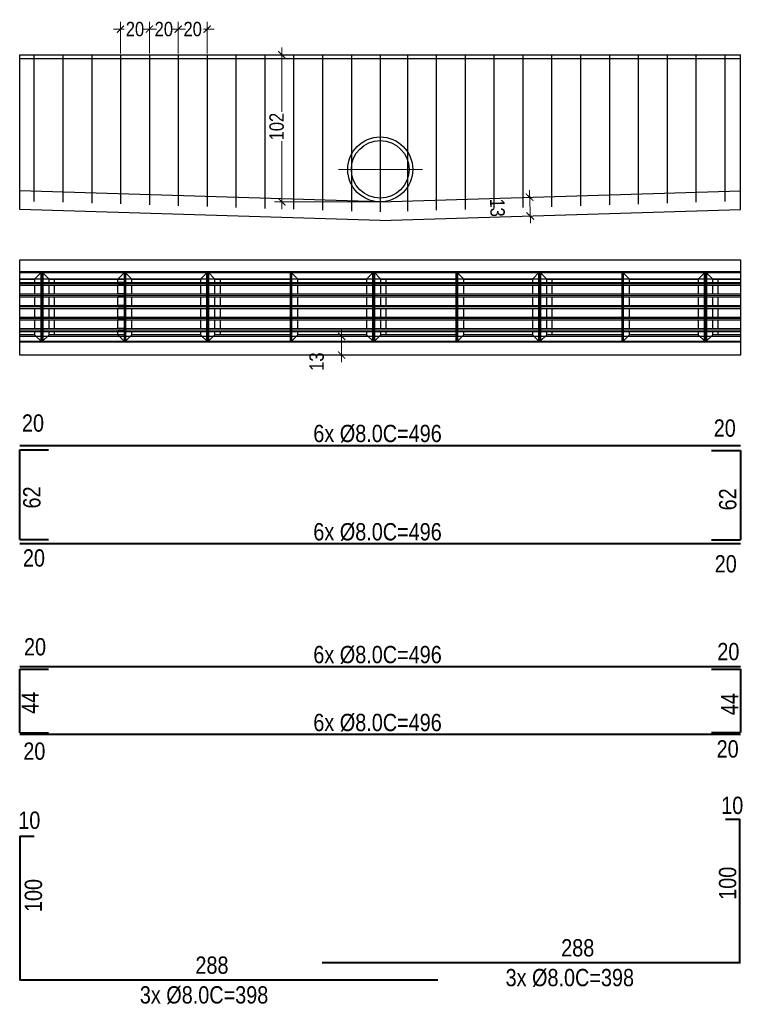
# Model space of a CAD drawing. Header units: metres. Extents: x 1291 to 1934, y 203 to 622.
# Tile 35 of 39: x 1903.02 to 1908.06, y 514.52 to 521.35. Entities that reach past the tile are written whole.
import ezdxf

# ---------------------------------------------------------------- set-up
doc = ezdxf.new("R2010")
doc.units = ezdxf.units.M
for name, color, linetype, lineweight in [('Cotas', 10, 'Continuous', 0), ('COTAS-1', 1, 'Continuous', 5), ('Paredes', 4, 'Continuous', 40)]:
    doc.layers.add(name, color=color, linetype=linetype, lineweight=lineweight)
doc.styles.add('Anotacoes', font='ARIALN.TTF')
doc.styles.add('ARIAL NARROW', font='ARIALN.TTF')
doc.dimstyles.new('Cts_050', dxfattribs={"dimtxt": 0.1, "dimasz": 0.05, "dimexe": 0.05, "dimexo": 0.01, "dimgap": 0.015, "dimtad": 0, "dimdec": 0, "dimlfac": 100, "dimzin": 4, "dimdsep": 46, "dimtxsty": 'Anotacoes', "dimblk": 'ARCHTICK', "dimcen": 0.5, "dimdle": 0.05, "dimclrd": 256, "dimclre": 256, "dimclrt": 7, "dimaunit": 1, "dimadec": 3, "dimazin": 1, "dimtfac": 1, "dimtdec": 0, "dimtmove": 2, "dimatfit": 3, "dimldrblk": 'OPEN90', "dimfxl": 1, "dimtolj": 1, "dimtzin": 0, "dimlwd": -1, "dimlwe": -1, "dimarcsym": 0})

# ---------------------------------------------------------------- blocks, each defined once
blk = doc.blocks.new('_ArchTick')
at = {"color": 0, "linetype": 'ByBlock', "const_width": 0.15}
blk.add_lwpolyline([(-0.5, -0.5), (0.5, 0.5)], dxfattribs=at)
blk = doc.blocks.new('*D230')
at = {"layer": 'COTAS-1', "transparency": 16777216}
for p, q in [((1905.2514, 518.9748), (1905.2514, 519.2048)), ((1905.2489, 519.1548), (1905.2014, 519.1548)), ((1905.348, 519.0248), (1905.2014, 519.0248))]:
    blk.add_line(p, q, dxfattribs=at)
at = {"layer": 'Defpoints', "color": 0, "transparency": 16777216}
for p in [(1905.2514, 519.1548), (1905.2589, 519.1548), (1905.358, 519.0248)]:
    blk.add_point(p, dxfattribs=at)
at = {"layer": 'COTAS-1', "transparency": 16777216, "xscale": 0.05, "yscale": 0.05, "zscale": 0.05}
for p, rotation in [((1905.2514, 519.1548), 90), ((1905.2514, 519.0248), 270)]:
    blk.add_blockref('_ArchTick', p, dxfattribs=dict(at, rotation=rotation))
at = {"layer": 'COTAS-1', "color": 7, "transparency": 16777216, "insert": (1905.0783, 518.9798), "char_height": 0.1, "attachment_point": 5, "rotation": 90, "style": 'Anotacoes'}
blk.add_mtext('\\A1;13', dxfattribs=at)
blk = doc.blocks.new('_Open90')
at = {"color": 0, "linetype": 'ByBlock', "lineweight": -2}
for p, q in [((0, 0), (-1, 0)), ((-0.5, 0.5), (0, 0)), ((0, 0), (-0.5, -0.5))]:
    blk.add_line(p, q, dxfattribs=at)
blk = doc.blocks.new('*D288')
at = {"layer": 'COTAS-1', "transparency": 16777216}
for p, q in [((1904.8367, 521.1573), (1904.8367, 520.7111)), ((1904.8467, 521.1073), (1904.8867, 521.1073)), ((1904.8367, 520.038), (1904.8367, 520.5083)), ((1905.5144, 520.088), (1904.7867, 520.088))]:
    blk.add_line(p, q, dxfattribs=at)
at = {"layer": 'Defpoints', "color": 0, "transparency": 16777216}
for p in [(1904.8367, 521.1073), (1904.8367, 521.1073), (1905.5244, 520.088)]:
    blk.add_point(p, dxfattribs=at)
at = {"layer": 'COTAS-1', "transparency": 16777216, "xscale": 0.05, "yscale": 0.05, "zscale": 0.05}
for p, rotation in [((1904.8367, 521.1073), 90), ((1904.8367, 520.088), 270)]:
    blk.add_blockref('_ArchTick', p, dxfattribs=dict(at, rotation=rotation))
at = {"layer": 'COTAS-1', "color": 7, "transparency": 16777216, "insert": (1904.8009, 520.6097), "char_height": 0.1, "attachment_point": 5, "rotation": 90, "style": 'Anotacoes'}
blk.add_mtext('\\A1;102', dxfattribs=at)
blk = doc.blocks.new('*D289')
at = {"layer": 'COTAS-1', "transparency": 16777216}
for p, q in [((1906.5526, 520.1696), (1906.5597, 519.9397)), ((1906.5442, 520.1193), (1906.5042, 520.118)), ((1906.5481, 519.9893), (1906.5082, 519.9881))]:
    blk.add_line(p, q, dxfattribs=at)
at = {"layer": 'Defpoints', "color": 0, "transparency": 16777216}
for p in [(1906.5541, 520.1196), (1906.5581, 519.9896), (1906.5581, 519.9896)]:
    blk.add_point(p, dxfattribs=at)
at = {"layer": 'COTAS-1', "transparency": 16777216, "xscale": 0.05, "yscale": 0.05, "zscale": 0.05}
for p, rotation in [((1906.5541, 520.1196), 91.75721311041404), ((1906.5581, 519.9896), 271.7572131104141)]:
    blk.add_blockref('_ArchTick', p, dxfattribs=dict(at, rotation=rotation))
at = {"layer": 'COTAS-1', "color": 7, "transparency": 16777216, "insert": (1906.3306, 520.0477), "char_height": 0.1, "attachment_point": 5, "rotation": 271.75721, "style": 'Anotacoes'}
blk.add_mtext('\\A1;13', dxfattribs=at)
blk = doc.blocks.new('*D290')
at = {"layer": 'COTAS-1', "transparency": 16777216}
for p, q in [((1903.7187, 521.1174), (1903.7187, 521.3355)), ((1903.9187, 521.1174), (1903.9187, 521.3355)), ((1903.6687, 521.2855), (1903.7444, 521.2855)), ((1903.9687, 521.2855), (1903.893, 521.2855))]:
    blk.add_line(p, q, dxfattribs=at)
at = {"layer": 'Defpoints', "color": 0, "transparency": 16777216}
for p in [(1903.9187, 521.2855), (1903.7187, 521.1074), (1903.9187, 521.1074)]:
    blk.add_point(p, dxfattribs=at)
at = {"layer": 'COTAS-1', "transparency": 16777216, "xscale": 0.05, "yscale": 0.05, "zscale": 0.05, "rotation": 180}
blk.add_blockref('_ArchTick', (1903.7187, 521.2855), dxfattribs=at)
at = {"layer": 'COTAS-1', "transparency": 16777216, "xscale": 0.05, "yscale": 0.05, "zscale": 0.05}
blk.add_blockref('_ArchTick', (1903.9187, 521.2855), dxfattribs=at)
at = {"layer": 'COTAS-1', "color": 7, "transparency": 16777216, "insert": (1903.8187, 521.2855), "char_height": 0.1, "attachment_point": 5, "style": 'Anotacoes'}
blk.add_mtext('\\A1;20', dxfattribs=at)
blk = doc.blocks.new('*D291')
at = {"layer": 'COTAS-1', "transparency": 16777216}
for p, q in [((1903.9187, 521.1174), (1903.9187, 521.3355)), ((1904.1187, 521.1174), (1904.1187, 521.3355)), ((1903.8687, 521.2855), (1903.9444, 521.2855)), ((1904.1687, 521.2855), (1904.093, 521.2855))]:
    blk.add_line(p, q, dxfattribs=at)
at = {"layer": 'Defpoints', "color": 0, "transparency": 16777216}
for p in [(1904.1187, 521.2855), (1903.9187, 521.1074), (1904.1187, 521.1074)]:
    blk.add_point(p, dxfattribs=at)
at = {"layer": 'COTAS-1', "transparency": 16777216, "xscale": 0.05, "yscale": 0.05, "zscale": 0.05, "rotation": 180}
blk.add_blockref('_ArchTick', (1903.9187, 521.2855), dxfattribs=at)
at = {"layer": 'COTAS-1', "transparency": 16777216, "xscale": 0.05, "yscale": 0.05, "zscale": 0.05}
blk.add_blockref('_ArchTick', (1904.1187, 521.2855), dxfattribs=at)
at = {"layer": 'COTAS-1', "color": 7, "transparency": 16777216, "insert": (1904.0187, 521.2855), "char_height": 0.1, "attachment_point": 5, "style": 'Anotacoes'}
blk.add_mtext('\\A1;20', dxfattribs=at)
blk = doc.blocks.new('*D292')
at = {"layer": 'COTAS-1', "transparency": 16777216}
for p, q in [((1904.1187, 521.1174), (1904.1187, 521.3355)), ((1904.3187, 521.1174), (1904.3187, 521.3355)), ((1904.0687, 521.2855), (1904.1444, 521.2855)), ((1904.3687, 521.2855), (1904.293, 521.2855))]:
    blk.add_line(p, q, dxfattribs=at)
at = {"layer": 'Defpoints', "color": 0, "transparency": 16777216}
for p in [(1904.3187, 521.2855), (1904.1187, 521.1074), (1904.3187, 521.1074)]:
    blk.add_point(p, dxfattribs=at)
at = {"layer": 'COTAS-1', "transparency": 16777216, "xscale": 0.05, "yscale": 0.05, "zscale": 0.05, "rotation": 180}
blk.add_blockref('_ArchTick', (1904.1187, 521.2855), dxfattribs=at)
at = {"layer": 'COTAS-1', "transparency": 16777216, "xscale": 0.05, "yscale": 0.05, "zscale": 0.05}
blk.add_blockref('_ArchTick', (1904.3187, 521.2855), dxfattribs=at)
at = {"layer": 'COTAS-1', "color": 7, "transparency": 16777216, "insert": (1904.2187, 521.2855), "char_height": 0.1, "attachment_point": 5, "style": 'Anotacoes'}
blk.add_mtext('\\A1;20', dxfattribs=at)

msp = doc.modelspace()

# ---------------------------------------------------------------- linework, layer by layer
for p, q in [((1903.01969, 521.10736, 15.30565), (1908.01482, 521.10717, 15.30565)), ((1903.01969, 521.08215, 15.30565), (1908.01482, 521.08215, 15.30565)), ((1903.12339, 519.55128), (1903.17339, 519.60128)), ((1903.22339, 519.55128), (1903.17339, 519.60128)), ((1903.74339, 519.59528), (1903.69939, 519.55128)), ((1903.74339, 519.59528), (1903.74339, 519.12229)), ((1903.74339, 519.59528), (1903.74339, 519.12229)), ((1903.75339, 519.59528), (1903.75339, 519.12229)), ((1903.75339, 519.59528), (1903.75339, 519.12229)), ((1903.75339, 519.59528), (1903.79739, 519.55128)), ((1904.27339, 519.55128), (1904.32339, 519.60128)), ((1904.37339, 519.55128), (1904.32339, 519.60128)), ((1904.89339, 519.59528), (1904.89339, 519.12229)), ((1904.90339, 519.59528), (1904.90339, 519.12229)), ((1904.90339, 519.59528), (1904.94739, 519.55128)), ((1905.42339, 519.55128), (1905.47339, 519.60128)), ((1905.52339, 519.55128), (1905.47339, 519.60128)), ((1906.04339, 519.59528), (1906.04339, 519.12229)), ((1906.05339, 519.59528), (1906.05339, 519.12229)), ((1906.05339, 519.59528), (1906.09739, 519.55128)), ((1906.57339, 519.55128), (1906.62339, 519.60128)), ((1906.67339, 519.55128), (1906.62339, 519.60128)), ((1907.19339, 519.59528), (1907.19339, 519.12229)), ((1907.20339, 519.59528), (1907.20339, 519.12229)), ((1907.20339, 519.59528), (1907.24739, 519.55128)), ((1907.72339, 519.55128), (1907.77339, 519.60128)), ((1907.82339, 519.55128), (1907.77339, 519.60128)), ((1903.01969, 519.52878), (1903.16739, 519.52878)), ((1903.17939, 519.52878), (1903.74339, 519.52878)), ((1903.74339, 519.52878), (1903.69939, 519.52878)), ((1903.75339, 519.52878), (1904.31739, 519.52878)), ((1904.32939, 519.52878), (1904.89339, 519.52878)), ((1904.90339, 519.52878), (1905.46739, 519.52878)), ((1905.47939, 519.52878), (1906.04339, 519.52878)), ((1906.05339, 519.52878), (1906.61739, 519.52878)), ((1906.62939, 519.52878), (1907.19339, 519.52878)), ((1907.20339, 519.52878), (1907.76739, 519.52878)), ((1907.77939, 519.52878), (1908.01482, 519.52878)), ((1903.01969, 519.50878), (1903.16739, 519.50878)), ((1903.17939, 519.50878), (1903.74339, 519.50878)), ((1903.74339, 519.50878), (1903.69939, 519.50878)), ((1903.75339, 519.50878), (1904.31739, 519.50878)), ((1904.32939, 519.50878), (1904.89339, 519.50878)), ((1904.90339, 519.50878), (1905.46739, 519.50878)), ((1905.47939, 519.50878), (1906.04339, 519.50878)), ((1906.05339, 519.50878), (1906.61739, 519.50878)), ((1906.62939, 519.50878), (1907.19339, 519.50878)), ((1907.20339, 519.50878), (1907.76739, 519.50878)), ((1907.77939, 519.50878), (1908.01482, 519.50878)), ((1903.01969, 519.44878), (1903.16739, 519.44878)), ((1903.01969, 519.42878), (1903.16739, 519.42878)), ((1903.17939, 519.44878), (1903.74339, 519.44878)), ((1903.17939, 519.42878), (1903.74339, 519.42878)), ((1903.74339, 519.44878), (1903.69939, 519.44878)), ((1903.74339, 519.42878), (1903.69939, 519.42878)), ((1903.75339, 519.44878), (1904.31739, 519.44878)), ((1903.75339, 519.42878), (1904.31739, 519.42878)), ((1904.32939, 519.44878), (1904.89339, 519.44878)), ((1904.32939, 519.42878), (1904.89339, 519.42878)), ((1904.90339, 519.44878), (1905.46739, 519.44878)), ((1904.90339, 519.42878), (1905.46739, 519.42878)), ((1905.47939, 519.44878), (1906.04339, 519.44878)), ((1905.47939, 519.42878), (1906.04339, 519.42878)), ((1906.05339, 519.44878), (1906.61739, 519.44878)), ((1906.05339, 519.42878), (1906.61739, 519.42878)), ((1906.62939, 519.44878), (1907.19339, 519.44878)), ((1906.62939, 519.42878), (1907.19339, 519.42878)), ((1907.20339, 519.44878), (1907.76739, 519.44878)), ((1907.20339, 519.42878), (1907.76739, 519.42878)), ((1907.77939, 519.44878), (1908.01482, 519.44878)), ((1907.77939, 519.42878), (1908.01482, 519.42878)), ((1903.01969, 519.36878), (1903.16739, 519.36878)), ((1903.01969, 519.34878), (1903.16739, 519.34878)), ((1903.17939, 519.36878), (1903.74339, 519.36878)), ((1903.17939, 519.34878), (1903.74339, 519.34878)), ((1903.74339, 519.36878), (1903.69939, 519.36878)), ((1903.74339, 519.34878), (1903.69939, 519.34878)), ((1903.75339, 519.36878), (1904.31739, 519.36878)), ((1903.75339, 519.34878), (1904.31739, 519.34878)), ((1904.32939, 519.36878), (1904.89339, 519.36878)), ((1904.32939, 519.34878), (1904.89339, 519.34878)), ((1904.90339, 519.36878), (1905.46739, 519.36878)), ((1904.90339, 519.34878), (1905.46739, 519.34878)), ((1905.47939, 519.36878), (1906.04339, 519.36878)), ((1905.47939, 519.34878), (1906.04339, 519.34878)), ((1906.05339, 519.36878), (1906.61739, 519.36878)), ((1906.05339, 519.34878), (1906.61739, 519.34878)), ((1906.62939, 519.36878), (1907.19339, 519.36878)), ((1906.62939, 519.34878), (1907.19339, 519.34878)), ((1907.20339, 519.36878), (1907.76739, 519.36878)), ((1907.20339, 519.34878), (1907.76739, 519.34878)), ((1907.77939, 519.36878), (1908.01482, 519.36878)), ((1907.77939, 519.34878), (1908.01482, 519.34878)), ((1903.01969, 519.28878), (1903.16739, 519.28878)), ((1903.01969, 519.26878), (1903.16739, 519.26878)), ((1903.17939, 519.28878), (1903.74339, 519.28878)), ((1903.17939, 519.26878), (1903.74339, 519.26878)), ((1903.74339, 519.28878), (1903.69939, 519.28878)), ((1903.74339, 519.26878), (1903.69939, 519.26878)), ((1903.75339, 519.28878), (1904.31739, 519.28878)), ((1903.75339, 519.26878), (1904.31739, 519.26878)), ((1904.32939, 519.28878), (1904.89339, 519.28878)), ((1904.32939, 519.26878), (1904.89339, 519.26878)), ((1904.90339, 519.28878), (1905.46739, 519.28878)), ((1904.90339, 519.26878), (1905.46739, 519.26878)), ((1905.47939, 519.28878), (1906.04339, 519.28878)), ((1905.47939, 519.26878), (1906.04339, 519.26878)), ((1906.05339, 519.28878), (1906.61739, 519.28878)), ((1906.05339, 519.26878), (1906.61739, 519.26878)), ((1906.62939, 519.28878), (1907.19339, 519.28878)), ((1906.62939, 519.26878), (1907.19339, 519.26878)), ((1907.20339, 519.28878), (1907.76739, 519.28878)), ((1907.20339, 519.26878), (1907.76739, 519.26878)), ((1907.77939, 519.28878), (1908.01482, 519.28878)), ((1907.77939, 519.26878), (1908.01482, 519.26878)), ((1903.01969, 519.20878), (1903.16739, 519.20878)), ((1903.01969, 519.18878), (1903.16739, 519.18878)), ((1903.17939, 519.20878), (1903.74339, 519.20878)), ((1903.17939, 519.18878), (1903.74339, 519.18878)), ((1903.74339, 519.20878), (1903.69939, 519.20878)), ((1903.74339, 519.18878), (1903.69939, 519.18878)), ((1903.75339, 519.20878), (1904.31739, 519.20878)), ((1903.75339, 519.18878), (1904.31739, 519.18878)), ((1904.32939, 519.20878), (1904.89339, 519.20878)), ((1904.32939, 519.18878), (1904.89339, 519.18878)), ((1904.90339, 519.20878), (1905.46739, 519.20878)), ((1904.90339, 519.18878), (1905.46739, 519.18878)), ((1905.47939, 519.20878), (1906.04339, 519.20878)), ((1905.47939, 519.18878), (1906.04339, 519.18878)), ((1906.05339, 519.20878), (1906.61739, 519.20878)), ((1906.05339, 519.18878), (1906.61739, 519.18878)), ((1906.62939, 519.20878), (1907.19339, 519.20878)), ((1906.62939, 519.18878), (1907.19339, 519.18878)), ((1907.20339, 519.20878), (1907.76739, 519.20878)), ((1907.20339, 519.18878), (1907.76739, 519.18878)), ((1907.77939, 519.20878), (1908.01482, 519.20878)), ((1907.77939, 519.18878), (1908.01482, 519.18878)), ((1903.12339, 519.16629), (1903.17339, 519.11629)), ((1903.17339, 519.11629), (1903.22339, 519.16629)), ((1903.74339, 519.12229), (1903.69939, 519.16629)), ((1903.75339, 519.12229), (1903.79739, 519.16629)), ((1904.27339, 519.16629), (1904.32339, 519.11629)), ((1904.32339, 519.11629), (1904.37339, 519.16629)), ((1904.90339, 519.12229), (1904.94739, 519.16629)), ((1905.42339, 519.16629), (1905.47339, 519.11629)), ((1905.47339, 519.11629), (1905.52339, 519.16629)), ((1906.05339, 519.12229), (1906.09739, 519.16629)), ((1906.57339, 519.16629), (1906.62339, 519.11629)), ((1906.62339, 519.11629), (1906.67339, 519.16629)), ((1907.20339, 519.12229), (1907.24739, 519.16629)), ((1907.72339, 519.16629), (1907.77339, 519.11629)), ((1907.77339, 519.11629), (1907.82339, 519.16629))]:
    msp.add_line(p, q)
at = {"color": 7}
for p, q in [((1903.01969, 520.03432, 15.30565), (1903.01969, 521.10736, 15.30565)), ((1903.11869, 521.10738, 15.30565), (1903.11869, 520.09132, 15.30565)), ((1903.31869, 521.10738, 15.30565), (1903.31869, 520.08518, 15.30565)), ((1903.51869, 521.10738, 15.30565), (1903.51869, 520.07904, 15.30565)), ((1903.71869, 521.10738, 15.30565), (1903.71869, 520.07291, 15.30565)), ((1903.91869, 521.10738, 15.30565), (1903.91869, 520.06677, 15.30565)), ((1904.11869, 521.10738, 15.30565), (1904.11869, 520.06064, 15.30565)), ((1904.31869, 521.10738, 15.30565), (1904.31869, 520.0545, 15.30565)), ((1904.51869, 521.10738, 15.30565), (1904.51869, 520.04837, 15.30565)), ((1904.71869, 521.10738, 15.30565), (1904.71869, 520.04223, 15.30565)), ((1904.91869, 521.10738, 15.30565), (1904.91869, 520.03609, 15.30565)), ((1905.11869, 521.10738, 15.30565), (1905.11869, 520.02996, 15.30565)), ((1905.31869, 521.10738, 15.30565), (1905.31869, 520.02382, 15.30565)), ((1905.51869, 521.10738, 15.30565), (1905.51869, 520.01777, 15.30565)), ((1905.70691, 521.10736, 15.30565), (1905.70683, 520.02355, 15.30565)), ((1905.90691, 521.10735, 15.30565), (1905.90683, 520.02968, 15.30565)), ((1906.10691, 521.10733, 15.30565), (1906.10683, 520.03582, 15.30565)), ((1906.30691, 521.10732, 15.30565), (1906.30683, 520.04195, 15.30565)), ((1906.50691, 521.1073, 15.30565), (1906.50683, 520.04809, 15.30565)), ((1906.70691, 521.10729, 15.30565), (1906.70683, 520.05423, 15.30565)), ((1906.90691, 521.10727, 15.30565), (1906.90683, 520.06036, 15.30565)), ((1907.10691, 521.10725, 15.30565), (1907.10683, 520.0665, 15.30565)), ((1907.30691, 521.10724, 15.30565), (1907.30683, 520.07263, 15.30565)), ((1907.50691, 521.10722, 15.30565), (1907.50683, 520.07877, 15.30565)), ((1907.70691, 521.10721, 15.30565), (1907.70683, 520.0849, 15.30565)), ((1907.90691, 521.10719, 15.30565), (1907.90683, 520.09104, 15.30565)), ((1908.01482, 520.03432, 15.30565), (1908.01482, 521.10717, 15.30565)), ((1905.51674, 520.08778, 15.30565), (1903.01969, 520.16439, 15.30565)), ((1905.51776, 520.08778, 15.30565), (1908.01482, 520.16439, 15.30565)), ((1905.51725, 519.9577, 15.30565), (1903.01969, 520.03432, 15.30565)), ((1905.51725, 519.9577, 15.30565), (1908.01482, 520.03432, 15.30565)), ((1903.01969, 519.02479, 15.30565), (1903.01969, 519.68479, 8.75573)), ((1903.01969, 519.68479, 8.75573), (1908.01482, 519.68479, 21.85557)), ((1908.01482, 519.68479, 21.85557), (1908.01482, 519.02479)), ((1903.01969, 519.60128), (1908.01482, 519.60128)), ((1903.01969, 519.55479), (1908.01482, 519.55479)), ((1903.26102, 519.52878), (1903.26102, 519.55128)), ((1904.41102, 519.52878), (1904.41102, 519.55128)), ((1905.56102, 519.52878), (1905.56102, 519.55128)), ((1906.71102, 519.52878), (1906.71102, 519.55128)), ((1907.86102, 519.52878), (1907.86102, 519.55128)), ((1903.26102, 519.44878), (1903.26102, 519.50878)), ((1904.41102, 519.44878), (1904.41102, 519.50878)), ((1905.56102, 519.44878), (1905.56102, 519.50878)), ((1906.71102, 519.44878), (1906.71102, 519.50878)), ((1907.86102, 519.44878), (1907.86102, 519.50878)), ((1903.26102, 519.36878), (1903.26102, 519.42878)), ((1904.41102, 519.36878), (1904.41102, 519.42878)), ((1905.56102, 519.36878), (1905.56102, 519.42878)), ((1906.71102, 519.36878), (1906.71102, 519.42878)), ((1907.86102, 519.36878), (1907.86102, 519.42878)), ((1903.26102, 519.28878), (1903.26102, 519.34878)), ((1904.41102, 519.28878), (1904.41102, 519.34878)), ((1905.56102, 519.28878), (1905.56102, 519.34878)), ((1906.71102, 519.28878), (1906.71102, 519.34878)), ((1907.86102, 519.28878), (1907.86102, 519.34878)), ((1903.26102, 519.20878), (1903.26102, 519.26878)), ((1904.41102, 519.20878), (1904.41102, 519.26878)), ((1905.56102, 519.20878), (1905.56102, 519.26878)), ((1906.71102, 519.20878), (1906.71102, 519.26878)), ((1907.86102, 519.20878), (1907.86102, 519.26878)), ((1903.26102, 519.16629), (1903.26102, 519.18878)), ((1904.41102, 519.16629), (1904.41102, 519.18878)), ((1905.56102, 519.16629), (1905.56102, 519.18878)), ((1906.71102, 519.16629), (1906.71102, 519.18878)), ((1907.86102, 519.16629), (1907.86102, 519.18878)), ((1908.01482, 519.15479), (1903.01969, 519.15479)), ((1908.01482, 519.11629), (1903.01969, 519.11629)), ((1908.01482, 519.02479), (1903.01969, 519.02479))]:
    msp.add_line(p, q, dxfattribs=at)
for points in [[(1903.01969, 519.11629), (1903.17339, 519.11629), (1903.17339, 519.60128), (1903.01969, 519.60128)], [(1903.01969, 519.12229), (1903.16739, 519.12229), (1903.16739, 519.59528), (1903.01969, 519.59528)], [(1908.01482, 519.60128), (1907.77339, 519.60128), (1907.77339, 519.11629), (1908.01482, 519.11629)], [(1908.01482, 519.59528), (1907.77939, 519.59528), (1907.77939, 519.12229), (1908.01482, 519.12229)], [(1903.01969, 519.55128), (1903.12339, 519.55128), (1903.12339, 519.52878)], [(1903.22339, 519.52878), (1903.22339, 519.55128), (1903.74339, 519.55128)], [(1903.69939, 519.52878), (1903.69939, 519.55128), (1903.69939, 519.55128)], [(1903.79739, 519.55128), (1904.27339, 519.55128), (1904.27339, 519.52878)], [(1903.79739, 519.52878), (1903.79739, 519.55128), (1903.79739, 519.55128)], [(1904.37339, 519.52878), (1904.37339, 519.55128), (1904.89339, 519.55128)], [(1904.94739, 519.55128), (1905.42339, 519.55128), (1905.42339, 519.52878)], [(1904.94739, 519.52878), (1904.94739, 519.55128), (1904.94739, 519.55128)], [(1905.52339, 519.52878), (1905.52339, 519.55128), (1906.04339, 519.55128)], [(1906.09739, 519.55128), (1906.57339, 519.55128), (1906.57339, 519.52878)], [(1906.09739, 519.52878), (1906.09739, 519.55128), (1906.09739, 519.55128)], [(1906.67339, 519.52878), (1906.67339, 519.55128), (1907.19339, 519.55128)], [(1907.24739, 519.55128), (1907.72339, 519.55128), (1907.72339, 519.52878)], [(1907.24739, 519.52878), (1907.24739, 519.55128), (1907.24739, 519.55128)], [(1907.82339, 519.52878), (1907.82339, 519.55128), (1908.01482, 519.55128)], [(1903.12339, 519.50878), (1903.12339, 519.44878)], [(1903.22339, 519.44878), (1903.22339, 519.50878)], [(1903.69939, 519.44878), (1903.69939, 519.50878)], [(1903.79739, 519.44878), (1903.79739, 519.50878)], [(1904.27339, 519.50878), (1904.27339, 519.44878)], [(1904.37339, 519.44878), (1904.37339, 519.50878)], [(1904.94739, 519.44878), (1904.94739, 519.50878)], [(1905.42339, 519.50878), (1905.42339, 519.44878)], [(1905.52339, 519.44878), (1905.52339, 519.50878)], [(1906.09739, 519.44878), (1906.09739, 519.50878)], [(1906.57339, 519.50878), (1906.57339, 519.44878)], [(1906.67339, 519.44878), (1906.67339, 519.50878)], [(1907.24739, 519.44878), (1907.24739, 519.50878)], [(1907.72339, 519.50878), (1907.72339, 519.44878)], [(1907.82339, 519.44878), (1907.82339, 519.50878)], [(1903.12339, 519.42878), (1903.12339, 519.36878)], [(1903.22339, 519.36878), (1903.22339, 519.42878)], [(1903.69939, 519.36878), (1903.69939, 519.42878)], [(1903.79739, 519.36878), (1903.79739, 519.42878)], [(1904.27339, 519.42878), (1904.27339, 519.36878)], [(1904.37339, 519.36878), (1904.37339, 519.42878)], [(1904.94739, 519.36878), (1904.94739, 519.42878)], [(1905.42339, 519.42878), (1905.42339, 519.36878)], [(1905.52339, 519.36878), (1905.52339, 519.42878)], [(1906.09739, 519.36878), (1906.09739, 519.42878)], [(1906.57339, 519.42878), (1906.57339, 519.36878)], [(1906.67339, 519.36878), (1906.67339, 519.42878)], [(1907.24739, 519.36878), (1907.24739, 519.42878)], [(1907.72339, 519.42878), (1907.72339, 519.36878)], [(1907.82339, 519.36878), (1907.82339, 519.42878)], [(1903.12339, 519.34878), (1903.12339, 519.28878)], [(1903.22339, 519.28878), (1903.22339, 519.34878)], [(1903.69939, 519.28878), (1903.69939, 519.34878)], [(1903.79739, 519.28878), (1903.79739, 519.34878)], [(1904.27339, 519.34878), (1904.27339, 519.28878)], [(1904.37339, 519.28878), (1904.37339, 519.34878)], [(1904.94739, 519.28878), (1904.94739, 519.34878)], [(1905.42339, 519.34878), (1905.42339, 519.28878)], [(1905.52339, 519.28878), (1905.52339, 519.34878)], [(1906.09739, 519.28878), (1906.09739, 519.34878)], [(1906.57339, 519.34878), (1906.57339, 519.28878)], [(1906.67339, 519.28878), (1906.67339, 519.34878)], [(1907.24739, 519.28878), (1907.24739, 519.34878)], [(1907.72339, 519.34878), (1907.72339, 519.28878)], [(1907.82339, 519.28878), (1907.82339, 519.34878)], [(1903.12339, 519.26878), (1903.12339, 519.20878)], [(1903.22339, 519.20878), (1903.22339, 519.26878)], [(1903.69939, 519.20878), (1903.69939, 519.26878)], [(1903.79739, 519.20878), (1903.79739, 519.26878)], [(1904.27339, 519.26878), (1904.27339, 519.20878)], [(1904.37339, 519.20878), (1904.37339, 519.26878)], [(1904.94739, 519.20878), (1904.94739, 519.26878)], [(1905.42339, 519.26878), (1905.42339, 519.20878)], [(1905.52339, 519.20878), (1905.52339, 519.26878)], [(1906.09739, 519.20878), (1906.09739, 519.26878)], [(1906.57339, 519.26878), (1906.57339, 519.20878)], [(1906.67339, 519.20878), (1906.67339, 519.26878)], [(1907.24739, 519.20878), (1907.24739, 519.26878)], [(1907.72339, 519.26878), (1907.72339, 519.20878)], [(1907.82339, 519.20878), (1907.82339, 519.26878)], [(1903.12339, 519.18878), (1903.12339, 519.16629), (1903.01969, 519.16629)], [(1903.74339, 519.16629), (1903.22339, 519.16629), (1903.22339, 519.18878)], [(1903.69939, 519.16629), (1903.69939, 519.16629), (1903.69939, 519.18878)], [(1904.27339, 519.18878), (1904.27339, 519.16629), (1903.79739, 519.16629)], [(1903.79739, 519.16629), (1903.79739, 519.16629), (1903.79739, 519.18878)], [(1904.89339, 519.16629), (1904.37339, 519.16629), (1904.37339, 519.18878)], [(1905.42339, 519.18878), (1905.42339, 519.16629), (1904.94739, 519.16629)], [(1904.94739, 519.16629), (1904.94739, 519.16629), (1904.94739, 519.18878)], [(1906.04339, 519.16629), (1905.52339, 519.16629), (1905.52339, 519.18878)], [(1906.57339, 519.18878), (1906.57339, 519.16629), (1906.09739, 519.16629)], [(1906.09739, 519.16629), (1906.09739, 519.16629), (1906.09739, 519.18878)], [(1907.19339, 519.16629), (1906.67339, 519.16629), (1906.67339, 519.18878)], [(1907.72339, 519.18878), (1907.72339, 519.16629), (1907.24739, 519.16629)], [(1907.24739, 519.16629), (1907.24739, 519.16629), (1907.24739, 519.18878)], [(1908.01482, 519.16629), (1907.82339, 519.16629), (1907.82339, 519.18878)]]:
    msp.add_lwpolyline(points)
for points in [[(1903.17339, 519.11629), (1904.32339, 519.11629), (1904.32339, 519.60128), (1903.17339, 519.60128)], [(1903.17939, 519.12229), (1904.31739, 519.12229), (1904.31739, 519.59528), (1903.17939, 519.59528)], [(1904.32339, 519.11629), (1905.47339, 519.11629), (1905.47339, 519.60128), (1904.32339, 519.60128)], [(1904.32939, 519.12229), (1905.46739, 519.12229), (1905.46739, 519.59528), (1904.32939, 519.59528)], [(1905.47339, 519.11629), (1906.62339, 519.11629), (1906.62339, 519.60128), (1905.47339, 519.60128)], [(1905.47939, 519.12229), (1906.61739, 519.12229), (1906.61739, 519.59528), (1905.47939, 519.59528)], [(1906.62339, 519.11629), (1907.77339, 519.11629), (1907.77339, 519.60128), (1906.62339, 519.60128)], [(1906.62939, 519.12229), (1907.76739, 519.12229), (1907.76739, 519.59528), (1906.62939, 519.59528)]]:
    msp.add_lwpolyline(points, close=True)
for radius in [0.225, 0.2]:
    msp.add_circle((1905.5187, 520.31281, 15.30565), radius)
at = {"layer": 'Cotas'}
for p, q in [((1905.5187, 520.59976, 15.30565), (1905.51869, 520.01777, 15.30565)), ((1905.81119, 520.31281, 15.30565), (1905.22974, 520.31281, 15.30565))]:
    msp.add_line(p, q, dxfattribs=at)
at = {"layer": 'COTAS-1'}
for p, q in [((1903.74839, 519.60128), (1903.74839, 519.11629)), ((1903.74839, 519.60128), (1903.74839, 519.11629)), ((1904.89839, 519.60128), (1904.89839, 519.11629)), ((1906.04839, 519.60128), (1906.04839, 519.11629)), ((1907.19839, 519.60128), (1907.19839, 519.11629)), ((1903.01969, 519.51878), (1903.16739, 519.51878)), ((1903.17939, 519.51878), (1904.31739, 519.51878)), ((1904.32939, 519.51878), (1905.46739, 519.51878)), ((1905.47939, 519.51878), (1906.61739, 519.51878)), ((1906.62939, 519.51878), (1907.76739, 519.51878)), ((1907.77939, 519.51878), (1908.01482, 519.51878)), ((1903.01969, 519.43878), (1903.16739, 519.43878)), ((1903.17939, 519.43878), (1904.31739, 519.43878)), ((1903.17939, 519.43878), (1903.75339, 519.43878)), ((1904.32939, 519.43878), (1905.46739, 519.43878)), ((1904.32939, 519.43878), (1904.90339, 519.43878)), ((1905.47939, 519.43878), (1906.61739, 519.43878)), ((1905.47939, 519.43878), (1906.05339, 519.43878)), ((1906.62939, 519.43878), (1907.76739, 519.43878)), ((1906.62939, 519.43878), (1907.20339, 519.43878)), ((1907.77939, 519.43878), (1908.01482, 519.43878)), ((1907.77939, 519.43878), (1908.01482, 519.43878)), ((1903.01969, 519.35878), (1903.16739, 519.35878)), ((1903.17939, 519.35878), (1904.31739, 519.35878)), ((1903.17939, 519.35878), (1903.75339, 519.35878)), ((1904.32939, 519.35878), (1905.46739, 519.35878)), ((1904.32939, 519.35878), (1904.90339, 519.35878)), ((1905.47939, 519.35878), (1906.61739, 519.35878)), ((1905.47939, 519.35878), (1906.05339, 519.35878)), ((1906.62939, 519.35878), (1907.76739, 519.35878)), ((1906.62939, 519.35878), (1907.20339, 519.35878)), ((1907.77939, 519.35878), (1908.01482, 519.35878)), ((1907.77939, 519.35878), (1908.01482, 519.35878)), ((1903.01969, 519.27878), (1903.16739, 519.27878)), ((1903.17939, 519.27878), (1904.31739, 519.27878)), ((1903.17939, 519.27878), (1903.75339, 519.27878)), ((1904.32939, 519.27878), (1905.46739, 519.27878)), ((1904.32939, 519.27878), (1904.90339, 519.27878)), ((1905.47939, 519.27878), (1906.61739, 519.27878)), ((1905.47939, 519.27878), (1906.05339, 519.27878)), ((1906.62939, 519.27878), (1907.76739, 519.27878)), ((1906.62939, 519.27878), (1907.20339, 519.27878)), ((1907.77939, 519.27878), (1908.01482, 519.27878)), ((1907.77939, 519.27878), (1908.01482, 519.27878)), ((1903.01969, 519.19878), (1903.16739, 519.19878)), ((1903.17939, 519.19878), (1904.31739, 519.19878)), ((1903.17939, 519.19878), (1903.75339, 519.19878)), ((1904.32939, 519.19878), (1905.46739, 519.19878)), ((1904.32939, 519.19878), (1904.90339, 519.19878)), ((1905.47939, 519.19878), (1906.61739, 519.19878)), ((1905.47939, 519.19878), (1906.05339, 519.19878)), ((1906.62939, 519.19878), (1907.76739, 519.19878)), ((1906.62939, 519.19878), (1907.20339, 519.19878)), ((1907.77939, 519.19878), (1908.01482, 519.19878)), ((1907.77939, 519.19878), (1908.01482, 519.19878))]:
    msp.add_line(p, q, dxfattribs=at)
at = {"layer": 'Defpoints', "color": 18, "true_color": 0x000000}
msp.add_line((1905.51725, 514.68934, 15.30565), (1905.51725, 514.68934, 15.30565), dxfattribs=at)
at = {"layer": 'Paredes'}
for p, q in [((1903.01969, 518.39794, 15.30565), (1908.01482, 518.39794)), ((1903.01969, 517.74712), (1903.01969, 518.36712)), ((1903.01969, 518.36712), (1903.21969, 518.36712)), ((1907.8152, 518.36436), (1908.0152, 518.36436)), ((1908.0152, 518.36436), (1908.01482, 517.74436)), ((1903.01969, 517.74712), (1903.21969, 517.74712)), ((1908.01482, 517.71618), (1903.01969, 517.71618, 15.30565)), ((1907.81482, 517.74436), (1908.01482, 517.74436)), ((1903.01969, 516.8646, 15.30565), (1908.01482, 516.8646)), ((1903.01969, 516.40602), (1903.01969, 516.8474)), ((1903.01969, 516.8474), (1903.21969, 516.8474)), ((1907.81482, 516.8474), (1908.01482, 516.8474)), ((1908.01482, 516.8474), (1908.01482, 516.4074)), ((1903.01969, 516.40602), (1903.21969, 516.40602)), ((1908.01482, 516.39361), (1903.01969, 516.39361, 15.30565)), ((1907.81452, 516.4074), (1908.01452, 516.4074)), ((1907.91182, 515.80718), (1908.01182, 515.80718)), ((1908.01183, 514.80919), (1908.01182, 515.80718)), ((1903.01969, 515.68802), (1903.01969, 514.68934)), ((1903.01969, 515.68802), (1903.11969, 515.68802)), ((1908.01482, 514.80963), (1905.11725, 514.80944, 15.30565)), ((1905.91725, 514.68934, 15.30565), (1903.01969, 514.68934))]:
    msp.add_line(p, q, dxfattribs=at)

# ---------------------------------------------------------------- texts
at = {"layer": 'Cotas', "color": 7, "style": 'ARIAL NARROW'}
for s, p in [('20', (1903.0353, 518.49377)), ('20', (1907.83043, 518.45893)), ('6x %%C8.0C=496', (1905.055, 518.42138)), ('6x %%C8.0C=496', (1905.055, 517.73963)), ('20', (1903.04199, 517.55799)), ('20', (1907.83712, 517.5175)), ('20', (1903.0495, 516.94202)), ('6x %%C8.0C=496', (1905.055, 516.88805)), ('20', (1907.85526, 516.90886)), ('6x %%C8.0C=496', (1905.055, 516.41706)), ('20', (1903.04467, 516.21828)), ('20', (1907.85043, 516.23388)), ('10', (1907.88245, 515.84217)), ('10', (1903.00982, 515.73911)), ('288', (1906.77293, 514.85437)), ('288', (1904.23767, 514.73427)), ('3x %%C8.0C=398', (1906.38758, 514.64793)), ('3x %%C8.0C=398', (1903.85231, 514.52784))]:
    msp.add_text(s, height=0.12, dxfattribs=at).set_placement(p)
for s, p in [('62', (1903.16357, 517.96099)), ('62', (1907.98733, 517.94776)), ('44', (1903.15226, 516.53681)), ('44', (1908.00157, 516.52734)), ('100', (1907.98638, 515.24728)), ('100', (1903.17436, 515.16223))]:
    msp.add_text(s, height=0.12, rotation=90, dxfattribs=at).set_placement(p)

# ---------------------------------------------------------------- dimensions: what is measured, and where the dimension line sits
at = {"layer": 'COTAS-1'}
for base, p1, p2, picture, middle in [((1903.91869, 521.28546, 15.30565), (1903.71869, 521.10738, 15.30565), (1903.91869, 521.10738, 15.30565), '*D290', (1903.81869, 521.28546, 15.30565)), ((1904.11869, 521.28546, 15.30565), (1903.91869, 521.10738, 15.30565), (1904.11869, 521.10738, 15.30565), '*D291', (1904.01869, 521.28546, 15.30565)), ((1904.31869, 521.28546, 15.30565), (1904.11869, 521.10738, 15.30565), (1904.31869, 521.10738, 15.30565), '*D292', (1904.21869, 521.28546, 15.30565))]:
    dim = msp.add_linear_dim(base=base, p1=p1, p2=p2, dimstyle='Cts_050', dxfattribs=at)
    dim.commit()
    dim.dimension.update_dxf_attribs({"geometry": picture, "text_midpoint": middle})
for base, p1, p2, picture, middle in [((1904.83674, 521.10729, 15.30565), (1905.52441, 520.08798, 15.30565), (1904.83674, 521.10729, 15.30565), '*D288', (1904.80087, 520.60966, 15.30565)), ((1905.25136, 519.15479), (1905.35801, 519.02479), (1905.2589, 519.15479), '*D230', (1905.07832, 518.97983))]:
    dim = msp.add_linear_dim(base=base, p1=p1, p2=p2, angle=90, dimstyle='Cts_050', override={"dimblk": 'ArchTick'}, dxfattribs=at)
    dim.commit()
    dim.dimension.update_dxf_attribs({"geometry": picture, "text_midpoint": middle, "dimtype": 160})
dim = msp.add_aligned_dim(p1=(1906.55415, 520.11957, 15.30565), p2=(1906.55813, 519.98964, 15.30565), distance=0, dimstyle='Cts_050', override={"dimblk": 'ArchTick'}, dxfattribs=at)
dim.commit()
dim.dimension.update_dxf_attribs({"geometry": '*D289', "text_midpoint": (1906.33057, 520.04768, 15.30565)})

doc.saveas('drawing.dxf')
